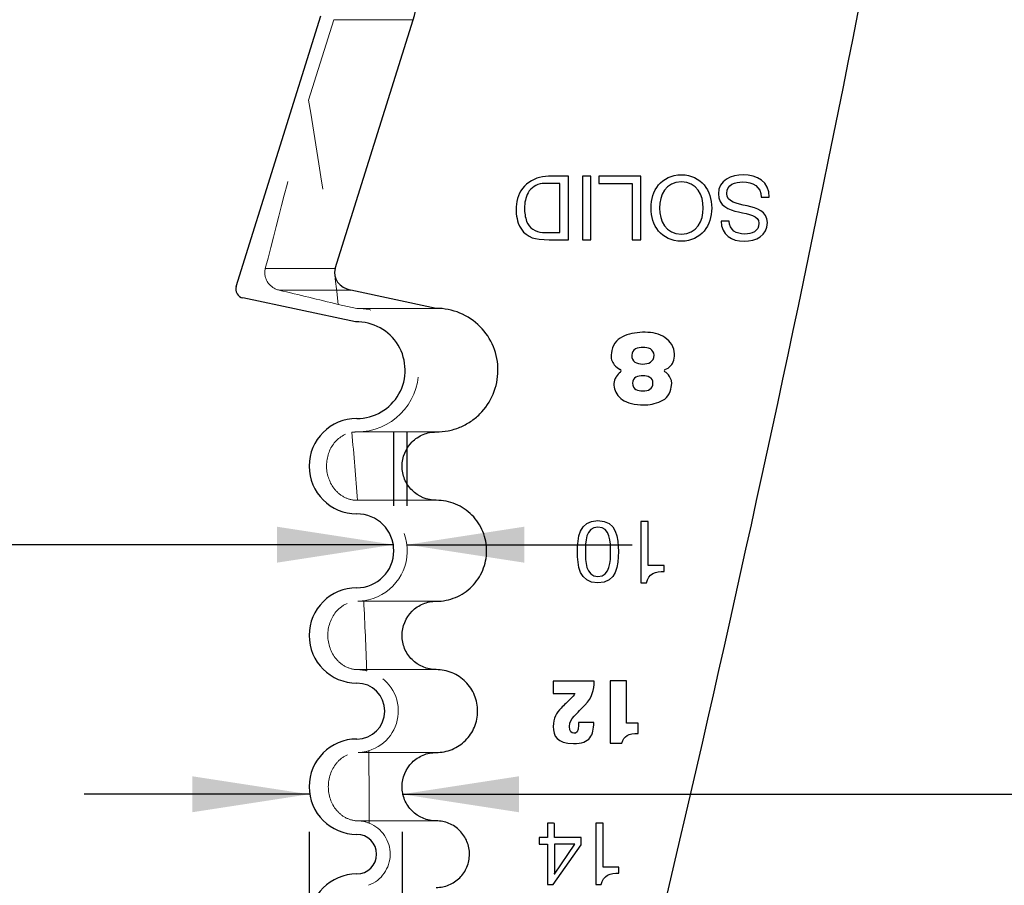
# Model space of a CAD drawing. Header units: inches. Extents: x 0.1 to 87.3, y 0.1 to 33.9.
# Tile 81 of 140: x 39.8 to 40.9, y 7.1 to 8.1. Entities that reach past the tile are written whole.
import ezdxf

# ---------------------------------------------------------------- set-up
doc = ezdxf.new("R2010")
doc.units = ezdxf.units.IN
doc.header["$MEASUREMENT"] = 0
doc.linetypes.add('HIDDEN', pattern=[0.075, 0.05, -0.025])
doc.layers.add('NOTES', color=5, linetype='Continuous')
doc.styles.add('SLDTEXTSTYLE0', font='TXT', dxfattribs={"width": 0.75})
doc.dimstyles.new('SLDDIMSTYLE5', dxfattribs={"dimtxt": 0.125, "dimasz": 0.13, "dimexe": 0, "dimexo": 0.0625, "dimgap": 0.03125, "dimtad": 0, "dimtih": 1, "dimtoh": 1, "dimdec": 4, "dimrnd": 1e-09, "dimzin": 4, "dimdsep": 46, "dimtxsty": 'SLDTEXTSTYLE0', "dimsah": 1, "dimcen": 0.09, "dimadec": 0, "dimazin": 1, "dimtfac": 1, "dimtdec": 4, "dimtmove": 0, "dimatfit": 0, "dimfxl": 0, "dimfrac": 2, "dimtolj": 1, "dimtzin": 12, "dimarcsym": 0})
doc.dimstyles.new('SLDDIMSTYLE6', dxfattribs={"dimtxt": 0.125, "dimasz": 0.13, "dimexe": 0, "dimexo": 0.0625, "dimgap": 0.03125, "dimtad": 0, "dimtih": 1, "dimtoh": 1, "dimdec": 4, "dimrnd": 1e-09, "dimzin": 12, "dimdsep": 46, "dimtxsty": 'SLDTEXTSTYLE0', "dimsah": 1, "dimcen": 0.09, "dimadec": 0, "dimazin": 3, "dimtfac": 1, "dimtdec": 4, "dimtmove": 0, "dimatfit": 0, "dimfxl": 0, "dimfrac": 2, "dimtolj": 1, "dimtzin": 12, "dimarcsym": 0})

# ---------------------------------------------------------------- blocks, each defined once
blk = doc.blocks.new('_D_10')
at = {"layer": 'NOTES'}
for p, q in [((40.1861, 7.5195), (40.1861, 7.6013)), ((40.2011, 7.5195), (40.2011, 7.6013)), ((40.1861, 7.4763), (39.1429, 7.4763)), ((40.2011, 7.4763), (40.4511, 7.4763))]:
    blk.add_line(p, q, dxfattribs=at)
for points in [[(40.1861, 7.4763), (40.0561, 7.4963), (40.0561, 7.4563)], [(40.2011, 7.4763), (40.3311, 7.4563), (40.3311, 7.4963)]]:
    blk.add_solid(points, dxfattribs=at)
at = {"layer": 'NOTES', "char_height": 0.125, "attachment_point": 1, "style": 'SLDTEXTSTYLE0'}
for s, insert in [('.0150', (38.0513, 7.9351)), ('MINUS ~.012"', (37.7449, 7.7366)), ('OF BREAK CONDITION', (37.3752, 7.5382)), ('GRIND STOCK', (37.6809, 7.3397)), ('(.003" MIN)', (37.8301, 7.1413))]:
    blk.add_mtext(s, dxfattribs=dict(at, insert=insert))
blk = doc.blocks.new('_D_11')
at = {"layer": 'NOTES'}
for p, q in [((40.092, 7.1989), (39.842, 7.1989)), ((40.1952, 7.1989), (40.8818, 7.1989)), ((40.092, 7.1573), (40.092, 7.0739)), ((40.1952, 7.1573), (40.1952, 7.0739))]:
    blk.add_line(p, q, dxfattribs=at)
for points in [[(40.092, 7.1989), (39.962, 7.2189), (39.962, 7.1789)], [(40.1952, 7.1989), (40.3252, 7.1789), (40.3252, 7.2189)]]:
    blk.add_solid(points, dxfattribs=at)
at = {"layer": 'NOTES', "char_height": 0.125, "attachment_point": 1, "style": 'SLDTEXTSTYLE0'}
for s, insert in [('.1032', (41.2679, 7.4592)), ('Grind Stock on', (40.8818, 7.2608)), ('Shear Side', (41.0547, 7.0623))]:
    blk.add_mtext(s, dxfattribs=dict(at, insert=insert))

msp = doc.modelspace()

# ---------------------------------------------------------------- linework, layer by layer
at = {"color": 7, "linetype": 'Continuous', "lineweight": 25}
for p, q in [((40.010915, 7.763345), (40.104972, 8.06433)), ((40.121025, 7.783119), (40.207505, 8.059855)), ((40.380104, 7.88576), (40.358007, 7.88576)), ((40.380104, 7.88576), (40.358007, 7.88576)), ((40.380104, 7.815339), (40.380104, 7.88576)), ((40.380104, 7.815339), (40.380104, 7.88576)), ((40.405264, 7.88576), (40.395899, 7.88576)), ((40.395899, 7.88576), (40.395899, 7.815339)), ((40.405264, 7.88576), (40.395899, 7.88576)), ((40.395899, 7.88576), (40.395899, 7.815339)), ((40.405264, 7.815339), (40.405264, 7.88576)), ((40.405264, 7.815339), (40.405264, 7.88576)), ((40.460528, 7.885756), (40.41387, 7.885756)), ((40.41387, 7.885756), (40.41387, 7.877862)), ((40.460528, 7.885756), (40.41387, 7.885756)), ((40.41387, 7.885756), (40.41387, 7.877862)), ((40.460528, 7.815336), (40.460528, 7.885756)), ((40.460528, 7.815336), (40.460528, 7.885756)), ((40.370725, 7.877866), (40.360341, 7.877866)), ((40.370725, 7.877866), (40.360341, 7.877866)), ((40.370725, 7.823221), (40.370725, 7.877866)), ((40.370725, 7.823221), (40.370725, 7.877866)), ((40.41387, 7.877862), (40.451149, 7.877862)), ((40.41387, 7.877862), (40.451149, 7.877862)), ((40.451149, 7.877862), (40.451149, 7.815336)), ((40.451149, 7.877862), (40.451149, 7.815336)), ((40.594629, 7.862584), (40.603506, 7.862584)), ((40.594629, 7.862584), (40.603506, 7.862584)), ((40.558727, 7.835952), (40.54985, 7.835952)), ((40.558727, 7.835952), (40.54985, 7.835952)), ((40.347653, 7.815946), (40.358839, 7.815339)), ((40.347653, 7.815946), (40.358839, 7.815339)), ((40.351418, 7.823375), (40.354951, 7.823221)), ((40.351418, 7.823375), (40.354951, 7.823221)), ((40.354951, 7.823221), (40.370725, 7.823221)), ((40.354951, 7.823221), (40.370725, 7.823221)), ((40.358839, 7.815339), (40.380104, 7.815339)), ((40.358839, 7.815339), (40.380104, 7.815339)), ((40.395899, 7.815339), (40.405264, 7.815339)), ((40.395899, 7.815339), (40.405264, 7.815339)), ((40.451149, 7.815336), (40.460528, 7.815336)), ((40.451149, 7.815336), (40.460528, 7.815336)), ((40.143499, 7.723986), (40.01838, 7.750581)), ((40.233195, 7.739007), (40.138269, 7.759184)), ((40.468974, 7.501965), (40.460809, 7.501965)), ((40.460809, 7.501965), (40.460809, 7.433878)), ((40.468974, 7.501965), (40.460809, 7.501965)), ((40.460809, 7.501965), (40.460809, 7.433878)), ((40.468974, 7.453177), (40.468974, 7.501965)), ((40.468974, 7.453177), (40.468974, 7.501965)), ((40.48664, 7.453177), (40.468974, 7.453177)), ((40.48664, 7.453177), (40.468974, 7.453177)), ((40.48664, 7.446657), (40.48664, 7.453177)), ((40.48664, 7.446657), (40.48664, 7.453177)), ((40.460809, 7.433878), (40.467055, 7.433878)), ((40.460809, 7.433878), (40.467055, 7.433878)), ((40.408958, 7.324535), (40.363364, 7.324535)), ((40.363364, 7.324535), (40.363364, 7.310842)), ((40.408958, 7.324535), (40.363364, 7.324535)), ((40.363364, 7.324535), (40.363364, 7.310842)), ((40.444774, 7.325019), (40.426578, 7.325019)), ((40.426578, 7.325019), (40.426578, 7.255748)), ((40.444774, 7.325019), (40.426578, 7.325019)), ((40.426578, 7.325019), (40.426578, 7.255748)), ((40.444774, 7.277859), (40.444774, 7.325019)), ((40.444774, 7.277859), (40.444774, 7.325019)), ((40.363364, 7.310842), (40.387236, 7.310842)), ((40.363364, 7.310842), (40.387236, 7.310842)), ((40.408375, 7.278746), (40.391352, 7.278746)), ((40.408375, 7.278746), (40.391352, 7.278746)), ((40.457876, 7.277859), (40.444774, 7.277859)), ((40.457876, 7.277859), (40.444774, 7.277859)), ((40.457876, 7.266517), (40.457876, 7.277859)), ((40.457876, 7.266517), (40.457876, 7.277859)), ((40.426578, 7.255748), (40.439681, 7.255748)), ((40.426578, 7.255748), (40.439681, 7.255748)), ((40.356965, 7.166662), (40.356878, 7.165247)), ((40.356965, 7.166662), (40.356878, 7.165247)), ((40.356878, 7.165247), (40.356878, 7.150734)), ((40.356878, 7.165247), (40.356878, 7.150734)), ((40.363768, 7.166662), (40.356965, 7.166662)), ((40.363768, 7.166662), (40.356965, 7.166662)), ((40.364562, 7.16656), (40.363768, 7.166662)), ((40.364562, 7.16656), (40.363768, 7.166662)), ((40.364562, 7.150731), (40.364562, 7.16656)), ((40.364562, 7.150731), (40.364562, 7.16656)), ((40.410517, 7.166658), (40.410517, 7.098571)), ((40.418682, 7.166658), (40.410517, 7.166658)), ((40.410517, 7.166658), (40.410517, 7.098571)), ((40.418682, 7.166658), (40.410517, 7.166658)), ((40.418682, 7.117872), (40.418682, 7.166658)), ((40.418682, 7.117872), (40.418682, 7.166658)), ((40.356878, 7.150734), (40.347662, 7.150737)), ((40.347662, 7.150737), (40.347662, 7.143518)), ((40.356878, 7.150734), (40.347662, 7.150737)), ((40.347662, 7.150737), (40.347662, 7.143518)), ((40.394435, 7.150718), (40.364562, 7.150731)), ((40.394435, 7.150718), (40.364562, 7.150731)), ((40.394436, 7.142846), (40.394435, 7.150718)), ((40.394436, 7.142846), (40.394435, 7.150718)), ((40.347662, 7.143518), (40.356879, 7.143518)), ((40.347662, 7.143518), (40.356879, 7.143518)), ((40.356879, 7.143518), (40.356878, 7.098573)), ((40.356879, 7.143518), (40.356878, 7.098573)), ((40.363409, 7.098573), (40.394436, 7.142846)), ((40.363409, 7.098573), (40.394436, 7.142846)), ((40.387416, 7.143518), (40.364562, 7.143518)), ((40.364562, 7.143518), (40.364562, 7.111076)), ((40.387416, 7.143518), (40.364562, 7.143518)), ((40.364562, 7.143518), (40.364562, 7.111076)), ((40.364766, 7.110199), (40.387416, 7.143518)), ((40.364766, 7.110199), (40.387416, 7.143518)), ((40.436348, 7.117872), (40.418682, 7.117872)), ((40.436348, 7.117872), (40.418682, 7.117872)), ((40.436348, 7.11135), (40.436348, 7.117872)), ((40.436348, 7.11135), (40.436348, 7.117872)), ((40.356878, 7.098573), (40.363409, 7.098573)), ((40.356878, 7.098573), (40.363409, 7.098573)), ((40.410517, 7.098571), (40.416763, 7.098571)), ((40.410517, 7.098571), (40.416763, 7.098571))]:
    msp.add_line(p, q, dxfattribs=at)
at = {"color": 7, "linetype": 'HIDDEN', "lineweight": 18}
for p, q in [((40.11929, 8.059855), (40.091284, 7.970239)), ((40.207505, 8.059855), (40.11929, 8.059855)), ((40.043205, 7.783119), (40.121025, 7.783119)), ((40.138269, 7.759184), (40.058748, 7.759184)), ((40.124369, 7.743388), (40.14498, 7.739007)), ((40.14498, 7.739007), (40.233195, 7.739007)), ((40.14498, 7.601605), (40.233195, 7.601605)), ((40.14506, 7.525621), (40.233195, 7.525621)), ((40.145909, 7.413416), (40.233195, 7.413416)), ((40.146301, 7.337432), (40.233195, 7.337432)), ((40.146579, 7.245306), (40.233195, 7.245306)), ((40.146643, 7.169322), (40.233195, 7.169322))]:
    msp.add_line(p, q, dxfattribs=at)
at = {"color": 7, "linetype": 'Continuous', "lineweight": 25}
for centre, radius, start, end in [((13.666179, 13.41068), 27.559055, 346.1748857, 349.8530553), ((13.666179, 13.41068), 27.559055, 346.1748857, 349.8530553), ((40.357443, 7.849621), 0.036144, 89.104573, 131.026941), ((40.357443, 7.849621), 0.036144, 89.104573, 131.026941), ((40.355077, 7.851936), 0.032845, 130.564626, 175.264532), ((40.355077, 7.851936), 0.032845, 130.564626, 175.264532), ((40.352965, 7.857352), 0.020342, 95.23464, 149.832561), ((40.352965, 7.857352), 0.020342, 95.23464, 149.832561), ((40.357745, 7.805186), 0.072727, 87.95388, 95.23464), ((40.357745, 7.805186), 0.072727, 87.95388, 95.23464), ((40.367645, 7.851205), 0.036181, 153.101232, 181.672619), ((40.367645, 7.851205), 0.036181, 153.101232, 181.672619), ((40.371612, 7.849059), 0.049584, 173.528801, 197.848607), ((40.371612, 7.849059), 0.049584, 173.528801, 197.848607), ((40.371423, 7.848981), 0.039961, 178.324024, 199.384712), ((40.371423, 7.848981), 0.039961, 178.324024, 199.384712), ((40.349056, 7.841797), 0.025888, 197.848607, 266.892298), ((40.349056, 7.841797), 0.025888, 197.848607, 266.892298), ((40.351843, 7.842834), 0.019463, 201.447395, 268.750029), ((40.351843, 7.842834), 0.019463, 201.447395, 268.750029), ((40.02046, 7.760362), 0.01, 162.645975, 258), ((40.14498, 7.670306), 0.053701, 270, 91.579842), ((40.43711, 7.66958), 0.001652, 305.758771, 63.591407), ((40.43711, 7.66958), 0.001652, 305.758771, 63.591407), ((40.488004, 7.669584), 0.001383, 111.139736, 248.812326), ((40.488004, 7.669584), 0.001383, 111.139736, 248.812326), ((40.14498, 7.563613), 0.052992, 90, 270), ((40.14498, 7.469518), 0.041102, 270, 90), ((40.14498, 7.375424), 0.052992, 90, 270), ((40.14498, 7.291369), 0.031063, 270, 90), ((40.14498, 7.207314), 0.052992, 90, 270), ((40.14498, 7.132314), 0.022008, 270, 90), ((40.14498, 7.057314), 0.052992, 90, 270), ((40.365044, 7.110726), 0.000595, 143.995108, 242.143539), ((40.365044, 7.110726), 0.000595, 143.995108, 242.143539)]:
    msp.add_arc(centre, radius, start, end, dxfattribs=at)
at = {"color": 7, "linetype": 'HIDDEN', "lineweight": 18}
for centre, radius, start, end in [((40.14498, 7.670306), 0.068701, 270, 90), ((40.14498, 7.563613), 0.037992, 90, 98.43008), ((40.14498, 7.469518), 0.056102, 277.829751, 89.918442), ((40.14498, 7.291369), 0.046063, 286.584636, 76.255358), ((40.14498, 7.132314), 0.037008, 290.70943, 68.268641)]:
    msp.add_arc(centre, radius, start, end, dxfattribs=at)
at = {"color": 7, "linetype": 'Continuous', "lineweight": 25}
for centre, major_axis, start_param, end_param in [((40.021262, 8.098909), (-0.192248, 0), 2.89098902, 3.14159265), ((40.144305, 7.778238), (-0.024031, 0), 6.03258167, 7.60009729)]:
    msp.add_ellipse(centre, major_axis=major_axis, ratio=0.81915204, start_param=start_param, end_param=end_param, dxfattribs=at)
at = {"color": 7, "linetype": 'HIDDEN', "lineweight": 18}
for points in [[(40.043205, 7.783119), (40.059366, 7.845474), (40.075399, 7.907846), (40.091284, 7.970239)], [(40.091284, 7.970239), (40.104151, 7.894905), (40.115181, 7.819258), (40.124369, 7.743388)], [(40.124369, 7.743388), (40.102496, 7.748653), (40.080623, 7.753919), (40.058748, 7.759184)], [(40.13941, 7.601195), (40.141688, 7.576025), (40.143765, 7.550836), (40.14564, 7.525633)], [(40.145909, 7.413416), (40.14816, 7.413416), (40.150398, 7.413591), (40.152623, 7.413939)], [(40.152623, 7.413939), (40.153936, 7.388007), (40.155037, 7.362063), (40.155924, 7.336113)], [(40.155924, 7.336113), (40.152774, 7.336989), (40.149566, 7.337432), (40.146301, 7.337432)], [(40.146579, 7.245306), (40.150531, 7.245306), (40.154379, 7.245951), (40.158128, 7.247222)], [(40.158128, 7.247222), (40.158541, 7.220381), (40.158726, 7.193536), (40.158682, 7.166691)], [(40.158682, 7.166691), (40.154877, 7.168418), (40.150811, 7.169322), (40.146643, 7.169322)]]:
    msp.add_open_spline(points, degree=3, dxfattribs=at)
at = {"color": 7, "linetype": 'Continuous', "lineweight": 25}
for points, knots in [([(40.505728, 7.813657), (40.528114, 7.813657), (40.539467, 7.831409), (40.539467, 7.850539), (40.539467, 7.869684), (40.528114, 7.887433), (40.505728, 7.887433), (40.483342, 7.887433), (40.472003, 7.869684), (40.472003, 7.850539), (40.472003, 7.831409), (40.483342, 7.813657), (40.505728, 7.813657)], [0, 0, 0, 0, 0.25, 0.25, 0.25, 0.5, 0.5, 0.5, 0.75, 0.75, 0.75, 1, 1, 1, 1]), ([(40.505728, 7.813657), (40.528114, 7.813657), (40.539467, 7.831409), (40.539467, 7.850539), (40.539467, 7.869684), (40.528114, 7.887433), (40.505728, 7.887433), (40.483342, 7.887433), (40.472003, 7.869684), (40.472003, 7.850539), (40.472003, 7.831409), (40.483342, 7.813657), (40.505728, 7.813657)], [0, 0, 0, 0, 0.25, 0.25, 0.25, 0.5, 0.5, 0.5, 0.75, 0.75, 0.75, 1, 1, 1, 1]), ([(40.603506, 7.862584), (40.603506, 7.879742), (40.590194, 7.887427), (40.574406, 7.887427), (40.561589, 7.887427), (40.5469, 7.88142), (40.5469, 7.86642), (40.5469, 7.852617), (40.558137, 7.84867), (40.569374, 7.846105)], [0.785714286, 0.785714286, 0.785714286, 0.785714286, 0.857142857, 0.857142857, 0.857142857, 0.928571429, 0.928571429, 0.928571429, 1, 1, 1, 1]), ([(40.603506, 7.862584), (40.603506, 7.879742), (40.590194, 7.887427), (40.574406, 7.887427), (40.561589, 7.887427), (40.5469, 7.88142), (40.5469, 7.86642), (40.5469, 7.852617), (40.558137, 7.84867), (40.569374, 7.846105)], [0.785714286, 0.785714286, 0.785714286, 0.785714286, 0.857142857, 0.857142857, 0.857142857, 0.928571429, 0.928571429, 0.928571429, 1, 1, 1, 1]), ([(40.505728, 7.87954), (40.522899, 7.87954), (40.530088, 7.86475), (40.530088, 7.850539), (40.530088, 7.836342), (40.522899, 7.821552), (40.505728, 7.821552), (40.48857, 7.821552), (40.481368, 7.836342), (40.481368, 7.850539), (40.481368, 7.86475), (40.48857, 7.87954), (40.505728, 7.87954)], [0, 0, 0, 0, 0.25, 0.25, 0.25, 0.5, 0.5, 0.5, 0.75, 0.75, 0.75, 1, 1, 1, 1]), ([(40.505728, 7.87954), (40.522899, 7.87954), (40.530088, 7.86475), (40.530088, 7.850539), (40.530088, 7.836342), (40.522899, 7.821552), (40.505728, 7.821552), (40.48857, 7.821552), (40.481368, 7.836342), (40.481368, 7.850539), (40.481368, 7.86475), (40.48857, 7.87954), (40.505728, 7.87954)], [0, 0, 0, 0, 0.25, 0.25, 0.25, 0.5, 0.5, 0.5, 0.75, 0.75, 0.75, 1, 1, 1, 1]), ([(40.578746, 7.852913), (40.567502, 7.85538), (40.556265, 7.857057), (40.556265, 7.866728), (40.556265, 7.876881), (40.565637, 7.879545), (40.574114, 7.879545), (40.584768, 7.879545), (40.594629, 7.874413), (40.594629, 7.862584)], [0.5, 0.5, 0.5, 0.5, 0.571428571, 0.571428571, 0.571428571, 0.642857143, 0.642857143, 0.642857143, 0.714285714, 0.714285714, 0.714285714, 0.714285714]), ([(40.578746, 7.852913), (40.567502, 7.85538), (40.556265, 7.857057), (40.556265, 7.866728), (40.556265, 7.876881), (40.565637, 7.879545), (40.574114, 7.879545), (40.584768, 7.879545), (40.594629, 7.874413), (40.594629, 7.862584)], [0.5, 0.5, 0.5, 0.5, 0.571428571, 0.571428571, 0.571428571, 0.642857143, 0.642857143, 0.642857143, 0.714285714, 0.714285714, 0.714285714, 0.714285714]), ([(40.54985, 7.835952), (40.55044, 7.820471), (40.561392, 7.813663), (40.57579, 7.813663), (40.58862, 7.813663), (40.601336, 7.819979), (40.601336, 7.834275), (40.601336, 7.847189), (40.589997, 7.850446), (40.578746, 7.852913)], [0.285714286, 0.285714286, 0.285714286, 0.285714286, 0.357142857, 0.357142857, 0.357142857, 0.428571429, 0.428571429, 0.428571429, 0.5, 0.5, 0.5, 0.5]), ([(40.54985, 7.835952), (40.55044, 7.820471), (40.561392, 7.813663), (40.57579, 7.813663), (40.58862, 7.813663), (40.601336, 7.819979), (40.601336, 7.834275), (40.601336, 7.847189), (40.589997, 7.850446), (40.578746, 7.852913)], [0.285714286, 0.285714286, 0.285714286, 0.285714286, 0.357142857, 0.357142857, 0.357142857, 0.428571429, 0.428571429, 0.428571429, 0.5, 0.5, 0.5, 0.5]), ([(40.569374, 7.846105), (40.580727, 7.843551), (40.591957, 7.842268), (40.591957, 7.833583), (40.591957, 7.824406), (40.584077, 7.821558), (40.576183, 7.821558), (40.566526, 7.821558), (40.559819, 7.825886), (40.558727, 7.835952)], [0, 0, 0, 0, 0.071428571, 0.071428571, 0.071428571, 0.142857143, 0.142857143, 0.142857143, 0.214285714, 0.214285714, 0.214285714, 0.214285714]), ([(40.569374, 7.846105), (40.580727, 7.843551), (40.591957, 7.842268), (40.591957, 7.833583), (40.591957, 7.824406), (40.584077, 7.821558), (40.576183, 7.821558), (40.566526, 7.821558), (40.559819, 7.825886), (40.558727, 7.835952)], [0, 0, 0, 0, 0.071428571, 0.071428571, 0.071428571, 0.142857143, 0.142857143, 0.142857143, 0.214285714, 0.214285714, 0.214285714, 0.214285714]), ([(40.233195, 7.601605), (40.237721, 7.601605), (40.242171, 7.602048), (40.250925, 7.603782), (40.255272, 7.605094), (40.263579, 7.608526), (40.267518, 7.610625), (40.27497, 7.615582), (40.278503, 7.61847), (40.288009, 7.627936), (40.293131, 7.635563), (40.300019, 7.652031), (40.301852, 7.661042), (40.301938, 7.678907), (40.300188, 7.688002), (40.293346, 7.704701), (40.288263, 7.712368), (40.27549, 7.725195), (40.267846, 7.73031), (40.251174, 7.737224), (40.242248, 7.739007), (40.233195, 7.739007)], [0, 0, 0, 0, 0.0625, 0.0625, 0.125, 0.125, 0.1875, 0.1875, 0.25, 0.25, 0.375, 0.375, 0.5, 0.5, 0.625, 0.625, 0.75, 0.75, 0.875, 0.875, 1, 1, 1, 1]), ([(40.487505, 7.670875), (40.489954, 7.671822), (40.493835, 7.674175), (40.497803, 7.680407), (40.499127, 7.695034), (40.486615, 7.71072), (40.462174, 7.713599), (40.442823, 7.709944), (40.431108, 7.701312), (40.425886, 7.684769), (40.429894, 7.676845), (40.435323, 7.672312), (40.437845, 7.671059)], [0, 0, 0, 0, 0.09617895, 0.1634884, 0.23079785, 0.36541675, 0.50003565, 0.63465455, 0.70196401, 0.76927346, 0.90389236, 1, 1, 1, 1]), ([(40.487505, 7.670875), (40.489954, 7.671822), (40.493835, 7.674175), (40.497803, 7.680407), (40.499127, 7.695034), (40.486615, 7.71072), (40.462174, 7.713599), (40.442823, 7.709944), (40.431108, 7.701312), (40.425886, 7.684769), (40.429894, 7.676845), (40.435323, 7.672312), (40.437845, 7.671059)], [0, 0, 0, 0, 0.09617895, 0.1634884, 0.23079785, 0.36541675, 0.50003565, 0.63465455, 0.70196401, 0.76927346, 0.90389236, 1, 1, 1, 1]), ([(40.463034, 7.695613), (40.468581, 7.695613), (40.475349, 7.693727), (40.475349, 7.687061), (40.475349, 7.679289), (40.469246, 7.677065), (40.462803, 7.677065), (40.456144, 7.677065), (40.450596, 7.679621), (40.450596, 7.687061), (40.450596, 7.693727), (40.457581, 7.695613), (40.463034, 7.695613)], [0, 0, 0, 0, 0.25, 0.25, 0.25, 0.5, 0.5, 0.5, 0.75, 0.75, 0.75, 1, 1, 1, 1]), ([(40.463034, 7.695613), (40.468581, 7.695613), (40.475349, 7.693727), (40.475349, 7.687061), (40.475349, 7.679289), (40.469246, 7.677065), (40.462803, 7.677065), (40.456144, 7.677065), (40.450596, 7.679621), (40.450596, 7.687061), (40.450596, 7.693727), (40.457581, 7.695613), (40.463034, 7.695613)], [0, 0, 0, 0, 0.25, 0.25, 0.25, 0.5, 0.5, 0.5, 0.75, 0.75, 0.75, 1, 1, 1, 1]), ([(40.438073, 7.668243), (40.436172, 7.666874), (40.433659, 7.664054), (40.430904, 7.658481), (40.430083, 7.650351), (40.43648, 7.63836), (40.449154, 7.632724), (40.464652, 7.631366), (40.472867, 7.632313), (40.483366, 7.635348), (40.491496, 7.640767), (40.496457, 7.656109), (40.493513, 7.662697), (40.489349, 7.667579), (40.487504, 7.668295)], [0, 0, 0, 0, 0.09130048, 0.14156601, 0.22633633, 0.36137219, 0.42889011, 0.49640804, 0.56392596, 0.63144389, 0.69896181, 0.76647974, 0.90151559, 1, 1, 1, 1]), ([(40.438073, 7.668243), (40.436172, 7.666874), (40.433659, 7.664054), (40.430904, 7.658481), (40.430083, 7.650351), (40.43648, 7.63836), (40.449154, 7.632724), (40.464652, 7.631366), (40.472867, 7.632313), (40.483366, 7.635348), (40.491496, 7.640767), (40.496457, 7.656109), (40.493513, 7.662697), (40.489349, 7.667579), (40.487504, 7.668295)], [0, 0, 0, 0, 0.09130048, 0.14156601, 0.22633633, 0.36137219, 0.42889011, 0.49640804, 0.56392596, 0.63144389, 0.69896181, 0.76647974, 0.90151559, 1, 1, 1, 1]), ([(40.463142, 7.664078), (40.468473, 7.664078), (40.474129, 7.662077), (40.474129, 7.655967), (40.474129, 7.648968), (40.468798, 7.647307), (40.463034, 7.647307), (40.457256, 7.647307), (40.451478, 7.648636), (40.451478, 7.655967), (40.451478, 7.662409), (40.457703, 7.664078), (40.463142, 7.664078)], [0, 0, 0, 0, 0.25, 0.25, 0.25, 0.5, 0.5, 0.5, 0.75, 0.75, 0.75, 1, 1, 1, 1]), ([(40.463142, 7.664078), (40.468473, 7.664078), (40.474129, 7.662077), (40.474129, 7.655967), (40.474129, 7.648968), (40.468798, 7.647307), (40.463034, 7.647307), (40.457256, 7.647307), (40.451478, 7.648636), (40.451478, 7.655967), (40.451478, 7.662409), (40.457703, 7.664078), (40.463142, 7.664078)], [0, 0, 0, 0, 0.25, 0.25, 0.25, 0.5, 0.5, 0.5, 0.75, 0.75, 0.75, 1, 1, 1, 1]), ([(40.233195, 7.525621), (40.22322, 7.525621), (40.21335, 7.529723), (40.202804, 7.540278), (40.199988, 7.544494), (40.196181, 7.553704), (40.195198, 7.558678), (40.195212, 7.573589), (40.199319, 7.583485), (40.209894, 7.59403), (40.214117, 7.596842), (40.223308, 7.600631), (40.228207, 7.601605), (40.233195, 7.601605)], [0, 0, 0, 0, 0.25, 0.25, 0.375, 0.375, 0.5, 0.5, 0.75, 0.75, 0.875, 0.875, 1, 1, 1, 1]), ([(40.233195, 7.413416), (40.240588, 7.413416), (40.247832, 7.414864), (40.258007, 7.419068), (40.261224, 7.420782), (40.267309, 7.42483), (40.270194, 7.427188), (40.277957, 7.434918), (40.28214, 7.441147), (40.287765, 7.454594), (40.289261, 7.461953), (40.289332, 7.476542), (40.287903, 7.48397), (40.282315, 7.497607), (40.278165, 7.503867), (40.267734, 7.514342), (40.261492, 7.518519), (40.247877, 7.524165), (40.240588, 7.525621), (40.233195, 7.525621)], [0, 0, 0, 0, 0.125, 0.125, 0.1875, 0.1875, 0.25, 0.25, 0.375, 0.375, 0.5, 0.5, 0.625, 0.625, 0.75, 0.75, 0.875, 0.875, 1, 1, 1, 1]), ([(40.413018, 7.433879), (40.434326, 7.433879), (40.435682, 7.453468), (40.435682, 7.468553), (40.435682, 7.48353), (40.434326, 7.503119), (40.413018, 7.503119), (40.391696, 7.503119), (40.390354, 7.48353), (40.390354, 7.468553), (40.390354, 7.453468), (40.391696, 7.433879), (40.413018, 7.433879)], [0, 0, 0, 0, 0.25, 0.25, 0.25, 0.5, 0.5, 0.5, 0.75, 0.75, 0.75, 1, 1, 1, 1]), ([(40.413018, 7.433879), (40.434326, 7.433879), (40.435682, 7.453468), (40.435682, 7.468553), (40.435682, 7.48353), (40.434326, 7.503119), (40.413018, 7.503119), (40.391696, 7.503119), (40.390354, 7.48353), (40.390354, 7.468553), (40.390354, 7.453468), (40.391696, 7.433879), (40.413018, 7.433879)], [0, 0, 0, 0, 0.25, 0.25, 0.25, 0.5, 0.5, 0.5, 0.75, 0.75, 0.75, 1, 1, 1, 1]), ([(40.413018, 7.495914), (40.426941, 7.495914), (40.427036, 7.478631), (40.427036, 7.468445), (40.427036, 7.458368), (40.426941, 7.441085), (40.413018, 7.441085), (40.399095, 7.441085), (40.399, 7.458368), (40.399, 7.468445), (40.399, 7.478631), (40.399095, 7.495914), (40.413018, 7.495914)], [0, 0, 0, 0, 0.25, 0.25, 0.25, 0.5, 0.5, 0.5, 0.75, 0.75, 0.75, 1, 1, 1, 1]), ([(40.413018, 7.495914), (40.426941, 7.495914), (40.427036, 7.478631), (40.427036, 7.468445), (40.427036, 7.458368), (40.426941, 7.441085), (40.413018, 7.441085), (40.399095, 7.441085), (40.399, 7.458368), (40.399, 7.468445), (40.399, 7.478631), (40.399095, 7.495914), (40.413018, 7.495914)], [0, 0, 0, 0, 0.25, 0.25, 0.25, 0.5, 0.5, 0.5, 0.75, 0.75, 0.75, 1, 1, 1, 1]), ([(40.233195, 7.337432), (40.22322, 7.337432), (40.21335, 7.341534), (40.202804, 7.352089), (40.199988, 7.356305), (40.196181, 7.365515), (40.195198, 7.370489), (40.195212, 7.3854), (40.199319, 7.395296), (40.209894, 7.405842), (40.214117, 7.408653), (40.223308, 7.412442), (40.228207, 7.413416), (40.233195, 7.413416)], [0, 0, 0, 0, 0.25, 0.25, 0.375, 0.375, 0.5, 0.5, 0.75, 0.75, 0.875, 0.875, 1, 1, 1, 1]), ([(40.233195, 7.245306), (40.239265, 7.245306), (40.245212, 7.246495), (40.256352, 7.251096), (40.261449, 7.254498), (40.269947, 7.26296), (40.273382, 7.268074), (40.278, 7.279115), (40.279229, 7.285157), (40.279286, 7.297136), (40.278113, 7.303234), (40.273525, 7.314431), (40.270118, 7.319571), (40.261554, 7.328171), (40.256428, 7.331601), (40.24525, 7.336236), (40.239265, 7.337432), (40.233195, 7.337432)], [0, 0, 0, 0, 0.125, 0.125, 0.25, 0.25, 0.375, 0.375, 0.5, 0.5, 0.625, 0.625, 0.75, 0.75, 0.875, 0.875, 1, 1, 1, 1]), ([(40.371977, 7.294704), (40.366803, 7.289515), (40.363364, 7.283544), (40.363364, 7.274158), (40.363364, 7.263782), (40.367474, 7.255265), (40.385683, 7.255265), (40.395069, 7.255265), (40.400745, 7.257615), (40.404061, 7.261726)], [0, 0, 0, 0, 0.0625, 0.0625, 0.0625, 0.125, 0.125, 0.125, 0.1875, 0.1875, 0.1875, 0.1875]), ([(40.371977, 7.294704), (40.366803, 7.289515), (40.363364, 7.283544), (40.363364, 7.274158), (40.363364, 7.263782), (40.367474, 7.255265), (40.385683, 7.255265), (40.395069, 7.255265), (40.400745, 7.257615), (40.404061, 7.261726)], [0, 0, 0, 0, 0.0625, 0.0625, 0.0625, 0.125, 0.125, 0.125, 0.1875, 0.1875, 0.1875, 0.1875]), ([(40.391352, 7.278746), (40.391352, 7.277767), (40.391352, 7.276788), (40.391352, 7.275811), (40.391352, 7.267992), (40.388803, 7.26662), (40.386259, 7.26662), (40.383431, 7.26662), (40.381573, 7.26848), (40.381573, 7.274354), (40.381573, 7.27953), (40.382943, 7.282173), (40.386456, 7.285697)], [0.3125, 0.3125, 0.3125, 0.3125, 0.375, 0.375, 0.375, 0.4375, 0.4375, 0.4375, 0.5, 0.5, 0.5, 0.5625, 0.5625, 0.5625, 0.5625]), ([(40.391352, 7.278746), (40.391352, 7.277767), (40.391352, 7.276788), (40.391352, 7.275811), (40.391352, 7.267992), (40.388803, 7.26662), (40.386259, 7.26662), (40.383431, 7.26662), (40.381573, 7.26848), (40.381573, 7.274354), (40.381573, 7.27953), (40.382943, 7.282173), (40.386456, 7.285697)], [0.3125, 0.3125, 0.3125, 0.3125, 0.375, 0.375, 0.375, 0.4375, 0.4375, 0.4375, 0.5, 0.5, 0.5, 0.5625, 0.5625, 0.5625, 0.5625]), ([(40.233195, 7.169322), (40.22322, 7.169322), (40.21335, 7.173424), (40.202804, 7.183979), (40.199988, 7.188195), (40.196181, 7.197404), (40.195198, 7.202378), (40.195212, 7.21729), (40.199319, 7.227186), (40.209894, 7.237731), (40.214117, 7.240542), (40.223308, 7.244332), (40.228207, 7.245306), (40.233195, 7.245306)], [0, 0, 0, 0, 0.25, 0.25, 0.375, 0.375, 0.5, 0.5, 0.75, 0.75, 0.875, 0.875, 1, 1, 1, 1]), ([(40.233195, 7.095306), (40.238072, 7.095306), (40.24285, 7.096261), (40.2518, 7.099958), (40.255895, 7.102691), (40.262722, 7.10949), (40.265482, 7.113598), (40.269192, 7.122469), (40.270179, 7.127323), (40.270226, 7.136947), (40.269283, 7.141846), (40.265597, 7.150842), (40.262859, 7.154972), (40.255979, 7.161881), (40.251861, 7.164637), (40.24288, 7.168361), (40.238072, 7.169322), (40.233195, 7.169322)], [0, 0, 0, 0, 0.125, 0.125, 0.25, 0.25, 0.375, 0.375, 0.5, 0.5, 0.625, 0.625, 0.75, 0.75, 0.875, 0.875, 1, 1, 1, 1])]:
    msp.add_open_spline(points, degree=3, knots=knots, dxfattribs=at)
at = {"color": 7, "linetype": 'HIDDEN', "lineweight": 18}
for points, knots in [([(40.043205, 7.783119), (40.041858, 7.777924), (40.042971, 7.77225), (40.048927, 7.763499), (40.053614, 7.76042), (40.058748, 7.759184)], [0, 0, 0, 0, 0.5, 0.5, 1, 1, 1, 1]), ([(40.14506, 7.525621), (40.140613, 7.525621), (40.13623, 7.526642), (40.128221, 7.530407), (40.124567, 7.533179), (40.115544, 7.543149), (40.112042, 7.551967), (40.110759, 7.56998), (40.112974, 7.579219), (40.122896, 7.594194), (40.130642, 7.599714), (40.13941, 7.601195)], [0, 0, 0, 0, 0.125, 0.125, 0.25, 0.25, 0.5, 0.5, 0.75, 0.75, 1, 1, 1, 1]), ([(40.146301, 7.337432), (40.141648, 7.337432), (40.137076, 7.338548), (40.128764, 7.342672), (40.125023, 7.345701), (40.116021, 7.356447), (40.112795, 7.36592), (40.112675, 7.38483), (40.115781, 7.394353), (40.124735, 7.405173), (40.12844, 7.408183), (40.136667, 7.412287), (40.141256, 7.413416), (40.145909, 7.413416)], [0, 0, 0, 0, 0.125, 0.125, 0.25, 0.25, 0.5, 0.5, 0.75, 0.75, 0.875, 0.875, 1, 1, 1, 1]), ([(40.146643, 7.169322), (40.141994, 7.169322), (40.137426, 7.170437), (40.129129, 7.174564), (40.125398, 7.177597), (40.11644, 7.188355), (40.113263, 7.197839), (40.113235, 7.216735), (40.11638, 7.226237), (40.125355, 7.237042), (40.129056, 7.240056), (40.137382, 7.2442), (40.141932, 7.245306), (40.146579, 7.245306)], [0, 0, 0, 0, 0.125, 0.125, 0.25, 0.25, 0.5, 0.5, 0.75, 0.75, 0.875, 0.875, 1, 1, 1, 1])]:
    msp.add_open_spline(points, degree=3, knots=knots, dxfattribs=at)
at = {"color": 7, "linetype": 'Continuous', "lineweight": 25}
for points in [[(40.467055, 7.433878), (40.468879, 7.444159), (40.477336, 7.446657), (40.48664, 7.446657)], [(40.467055, 7.433878), (40.468879, 7.444159), (40.477336, 7.446657), (40.48664, 7.446657)], [(40.398595, 7.298019), (40.406523, 7.306144), (40.408958, 7.314943), (40.408958, 7.324535)], [(40.398595, 7.298019), (40.406523, 7.306144), (40.408958, 7.314943), (40.408958, 7.324535)], [(40.382733, 7.305166), (40.379152, 7.301679), (40.375565, 7.298191), (40.371977, 7.294704)], [(40.382733, 7.305166), (40.379152, 7.301679), (40.375565, 7.298191), (40.371977, 7.294704)], [(40.387236, 7.310842), (40.386565, 7.308787), (40.3843, 7.306731), (40.382733, 7.305166)], [(40.387236, 7.310842), (40.386565, 7.308787), (40.3843, 7.306731), (40.382733, 7.305166)], [(40.386456, 7.285697), (40.390498, 7.289805), (40.394547, 7.293912), (40.398595, 7.298019)], [(40.386456, 7.285697), (40.390498, 7.289805), (40.394547, 7.293912), (40.398595, 7.298019)], [(40.404061, 7.261726), (40.407391, 7.265837), (40.408273, 7.271613), (40.408375, 7.278746)], [(40.404061, 7.261726), (40.407391, 7.265837), (40.408273, 7.271613), (40.408375, 7.278746)], [(40.439681, 7.255748), (40.44202, 7.264166), (40.44672, 7.266407), (40.457876, 7.266517)], [(40.439681, 7.255748), (40.44202, 7.264166), (40.44672, 7.266407), (40.457876, 7.266517)], [(40.416763, 7.098571), (40.418587, 7.108851), (40.427044, 7.11135), (40.436348, 7.11135)], [(40.416763, 7.098571), (40.418587, 7.108851), (40.427044, 7.11135), (40.436348, 7.11135)]]:
    msp.add_open_spline(points, degree=3, dxfattribs=at)

# ---------------------------------------------------------------- dimensions: what is measured, and where the dimension line sits
at = {"layer": 'NOTES'}
dim = msp.add_linear_dim(base=(40.186082, 7.476271), p1=(40.201082, 7.469518), p2=(40.186082, 7.469518), text='<>\\PMINUS ~.012"\\POF BREAK CONDITION\\PGRIND STOCK \\P(.003" MIN)\\P', dimstyle='SLDDIMSTYLE5', dxfattribs=at)
dim.commit()
dim.dimension.update_dxf_attribs({"geometry": '_D_10', "text_midpoint": (38.259079, 7.476271), "dimtype": 160})
dim = msp.add_linear_dim(base=(40.195203, 7.198871), p1=(40.091988, 7.207314), p2=(40.195203, 7.207314), angle=0, text='<>\\PGrind Stock on\\PShear Side', dimstyle='SLDDIMSTYLE6', dxfattribs=at)
dim.commit()
dim.dimension.update_dxf_attribs({"geometry": '_D_11', "text_midpoint": (41.475739, 7.198871), "dimtype": 160})

doc.saveas('drawing.dxf')
